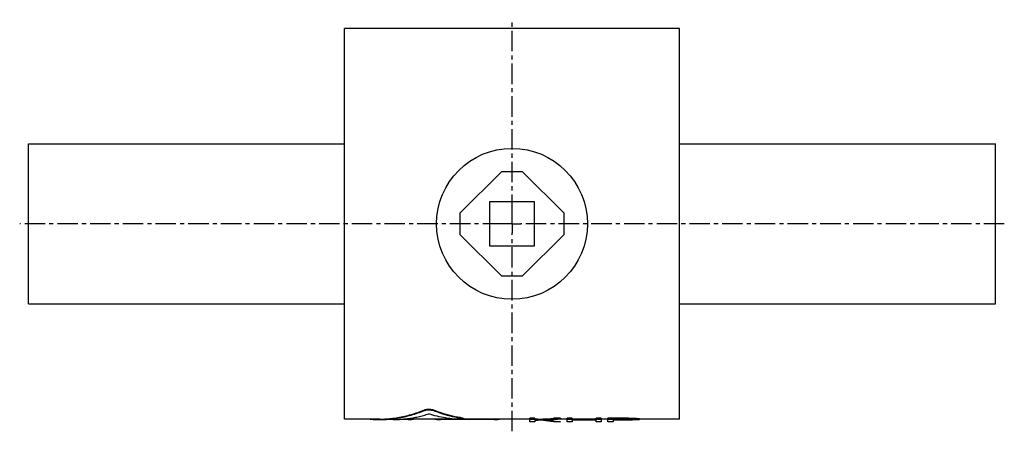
# Model space of a CAD drawing. Header units: millimetres. Extents: x 1 to 556, y 127 to 359.
import ezdxf

# ---------------------------------------------------------------- set-up
doc = ezdxf.new("R2010")
doc.units = ezdxf.units.MM
doc.header["$LTSCALE"] = 30.734
doc.linetypes.add('CENTER', pattern=[0.6, 0.375, -0.075, 0.075, -0.075])
doc.layers.get('0').update_dxf_attribs({"linetype": 'CONTINUOUS'})
doc.layers.add('DEFAULT_1', color=7, linetype='CENTER')
doc.layers.add('KONSTR_EL', color=7, linetype='CONTINUOUS')

msp = doc.modelspace()

# ---------------------------------------------------------------- linework, layer by layer
at = {"color": 7, "linetype": 'CONTINUOUS'}
for p, q in [((184.27, 133.56), (184.27, 353.56)), ((373.27, 353.56), (184.27, 353.56)), ((373.27, 133.56), (373.27, 353.56)), ((6.27, 198.56), (6.27, 288.56)), ((6.27, 288.56), (184.27, 288.56)), ((373.27, 288.56), (551.27, 288.56)), ((551.27, 198.56), (551.27, 288.56)), ((272.77, 272.91), (249.41, 249.56)), ((284.77, 272.91), (272.77, 272.91)), ((308.12, 249.56), (284.77, 272.91)), ((266.27, 231.06), (266.27, 256.06)), ((266.27, 256.06), (291.27, 256.06)), ((291.27, 256.06), (291.27, 231.06)), ((249.41, 249.56), (249.41, 237.56)), ((308.12, 237.56), (308.12, 249.56)), ((249.41, 237.56), (272.77, 214.2)), ((284.77, 214.2), (308.12, 237.56)), ((291.27, 231.06), (266.27, 231.06)), ((272.77, 214.2), (284.77, 214.2)), ((6.27, 198.56), (184.27, 198.56)), ((373.27, 198.56), (551.27, 198.56)), ((204.22, 133.56), (184.27, 133.56)), ((199.5, 133.56), (199.5, 133.44)), ((211.78, 133.26), (204.2, 133.26)), ((220.16, 133.38), (215.55, 133.38)), ((245.8, 133.56), (217.85, 133.56)), ((220.16, 133.56), (220.16, 133.38)), ((229.36, 138.72), (229.36, 138.41)), ((234.22, 138.72), (234.22, 138.42)), ((238.39, 133.56), (238.39, 133.38)), ((268.77, 133.38), (238.39, 133.38)), ((250.89, 134.15), (250.89, 133.85)), ((288.77, 133.56), (251.11, 133.56)), ((251.5, 133.98), (251.5, 133.68)), ((268.77, 133.56), (268.77, 133.38)), ((291.64, 133.98), (288.77, 133.98)), ((288.77, 133.26), (288.77, 133.98)), ((291.64, 133.68), (288.77, 133.68)), ((291.64, 133.26), (288.77, 133.26)), ((291.64, 133.26), (291.64, 133.98)), ((293.21, 133.56), (291.64, 133.56)), ((297.59, 133.26), (293.18, 133.26)), ((306.02, 133.98), (302.18, 133.98)), ((302.18, 133.98), (302.18, 133.68)), ((306.02, 133.68), (302.18, 133.68)), ((309.85, 133.56), (304.62, 133.56)), ((306.02, 133.98), (306.02, 133.68)), ((312.73, 133.98), (309.85, 133.98)), ((309.85, 133.26), (309.85, 133.98)), ((312.73, 133.68), (309.85, 133.68)), ((329.02, 133.26), (309.85, 133.26)), ((312.73, 133.26), (312.73, 133.98)), ((326.14, 133.56), (312.73, 133.56)), ((329.02, 133.98), (326.14, 133.98)), ((326.14, 133.26), (326.14, 133.98)), ((329.02, 133.68), (326.14, 133.68)), ((329.02, 133.26), (329.02, 133.98)), ((332.85, 133.56), (329.02, 133.56)), ((344.35, 133.98), (332.85, 133.98)), ((332.85, 133.26), (332.85, 133.98)), ((344.35, 133.68), (332.85, 133.68)), ((344.83, 133.26), (332.85, 133.26)), ((344.83, 133.49), (335.73, 133.49)), ((335.73, 133.26), (335.73, 133.49)), ((344.35, 133.98), (344.35, 133.68)), ((344.83, 133.49), (344.83, 133.26)), ((346.27, 133.46), (346.27, 133.26)), ((346.75, 133.94), (346.75, 133.64)), ((347.23, 133.41), (347.23, 133.27)), ((349.51, 133.26), (347.23, 133.26)), ((347.71, 133.29), (347.71, 133.34)), ((348.66, 133.82), (348.66, 133.52)), ((350.1, 133.71), (350.1, 133.41)), ((350.58, 133.28), (350.58, 133.64)), ((373.27, 133.56), (350.58, 133.56))]:
    msp.add_line(p, q, dxfattribs=at)
msp.add_circle((278.77, 243.56), 42.5, dxfattribs=at)
for points, start_tangent, end_tangent in [([(229.36, 138.72), (229.71, 138.84), (230.11, 138.94), (230.56, 139.02), (231.04, 139.08), (231.54, 139.1), (232.05, 139.1), (232.55, 139.08), (233.03, 139.02), (233.48, 138.94), (233.88, 138.84), (234.22, 138.72)], (4.572245, 1.89685), (4.574119, -1.892328)), ([(229.36, 138.41), (229.71, 138.53), (230.11, 138.64), (230.56, 138.71), (231.04, 138.77), (231.54, 138.8), (232.05, 138.8), (232.55, 138.77), (233.03, 138.71), (233.48, 138.64), (233.88, 138.54), (234.22, 138.42)], (4.573296, 1.89339), (4.575164, -1.888874)), ([(198.9, 133.56), (198.93, 133.53), (199.04, 133.5), (199.23, 133.47), (199.5, 133.44)], (0.198927, -0.546928), (0.619956, -0.047947)), ([(199.5, 133.44), (203.25, 133.27), (204.2, 133.26)], (4.682038, -0.36211), (4.696802, 0.000084)), ([(204.2, 133.26), (207, 133.32), (210.75, 133.61), (214.5, 134.12), (218.23, 134.86), (221.96, 135.82), (225.67, 137), (229.36, 138.41)], (25.854358, 0.000465), (23.884054, 9.888235)), ([(204.22, 133.56), (207, 133.62), (210.75, 133.91), (214.5, 134.42), (218.23, 135.16), (221.96, 136.12), (225.67, 137.31), (229.36, 138.72)], (25.836939, 0.000473), (23.860762, 9.898919)), ([(211.78, 133.26), (213.95, 133.3), (216.93, 133.47), (219.91, 133.79), (222.89, 134.26), (225.87, 134.87), (228.84, 135.62), (231.8, 136.51)], (20.361984, 0.000156), (19.355882, 6.31459)), ([(220.16, 133.38), (220.69, 133.38), (221.2, 133.38), (221.68, 133.4), (222.11, 133.41), (222.49, 133.43), (222.79, 133.46), (223.02, 133.49), (223.16, 133.52), (223.2, 133.56)], (3.057551, 0), (0.342105, 2.150891)), ([(246.03, 133.53), (241.26, 134.17), (236.51, 135.16), (231.8, 136.51)], (-14.500121, 1.366723), (-13.850047, 4.505291)), ([(250.89, 134.15), (245.28, 135.18), (239.71, 136.71), (234.22, 138.72)], (-17.158239, 2.371599), (-16.00574, 6.621628)), ([(250.89, 133.85), (245.28, 134.88), (239.71, 136.41), (234.22, 138.42)], (-17.156235, 2.370294), (-16.00854, 6.609186)), ([(235.35, 133.56), (235.4, 133.52), (235.54, 133.49), (235.76, 133.46), (236.07, 133.43), (236.44, 133.41), (236.88, 133.4), (237.36, 133.38), (237.87, 133.38), (238.39, 133.38)], (0.341714, -2.150868), (3.057552, 0)), ([(251.49, 133.68), (251.49, 133.66), (251.42, 133.62), (251.25, 133.58), (251, 133.55), (250.68, 133.52), (250.28, 133.49), (249.83, 133.48), (249.34, 133.46), (248.82, 133.46), (248.29, 133.46), (247.77, 133.46), (247.27, 133.47), (246.8, 133.49), (246.38, 133.51), (246.03, 133.53)], (1.093816, -5.284579), (-5.477132, 0.516252)), ([(250.89, 134.15), (251.17, 134.11), (251.37, 134.06), (251.47, 134.01), (251.49, 133.98)], (0.634403, -0.087687), (0.127337, -0.615166)), ([(250.89, 133.85), (251.17, 133.81), (251.37, 133.76), (251.47, 133.71), (251.49, 133.68)], (0.634398, -0.087648), (0.127332, -0.615183)), ([(268.77, 133.38), (269.29, 133.38), (269.8, 133.38), (270.28, 133.4), (270.71, 133.41), (271.09, 133.43), (271.39, 133.46), (271.62, 133.49), (271.76, 133.52), (271.81, 133.56)], (3.057551, 0), (0.342105, 2.150891)), ([(291.64, 133.27), (293.18, 133.26)], (1.537413, -0.024675), (1.537706, -0.000004)), ([(293.18, 133.26), (295.15, 133.28), (297.39, 133.35)], (4.210209, -0.000012), (4.206161, 0.183522)), ([(293.2, 133.56), (295.15, 133.58), (297.49, 133.65)], (4.285461, -0.000013), (4.281171, 0.190635)), ([(297.39, 133.26), (300.26, 133.31), (303.14, 133.45), (306.02, 133.68)], (8.637768, 0.026821), (8.599934, 0.808008)), ([(297.39, 133.35), (297.49, 133.35)], (0.099711, 0.004351), (0.099707, 0.004453)), ([(297.49, 133.65), (297.57, 133.66)], (0.080579, 0.003588), (0.080576, 0.003655)), ([(297.49, 133.35), (297.59, 133.36)], (0.097523, 0.004356), (0.097519, 0.004454)), ([(297.57, 133.66), (298.66, 133.71), (302.18, 133.98)], (4.621674, 0.209654), (4.606285, 0.428643)), ([(297.59, 133.36), (298.66, 133.41), (302.18, 133.68)], (4.604629, 0.210288), (4.589361, 0.427068)), ([(298.51, 133.27), (297.59, 133.26)], (-0.916474, -0.019415), (-0.916543, -0.000011)), ([(346.75, 133.94), (345.95, 133.95), (345.15, 133.96), (344.35, 133.98)], (-2.395848, 0.040482), (-2.395811, 0.04265)), ([(346.75, 133.64), (345.95, 133.65), (345.15, 133.66), (344.35, 133.68)], (-2.395848, 0.040488), (-2.395811, 0.04265)), ([(346.27, 133.46), (345.79, 133.47), (345.31, 133.48), (344.83, 133.49)], (-1.437523, 0.029669), (-1.437477, 0.031833)), ([(344.83, 133.26), (345.31, 133.26), (345.34, 133.26)], (0.510994, -0.000277), (0.510994, 0)), ([(345.34, 133.26), (345.79, 133.26), (346.27, 133.26)], (0.926506, 0), (0.926505, 0.000908)), ([(347.23, 133.41), (346.91, 133.42), (346.59, 133.44), (346.27, 133.46)], (-0.958576, 0.050687), (-0.958081, 0.059322)), ([(346.27, 133.26), (346.59, 133.26), (346.91, 133.26), (347.23, 133.27)], (0.958361, 0.002819), (0.958295, 0.011554)), ([(348.66, 133.82), (348.02, 133.86), (347.39, 133.9), (346.75, 133.94)], (-1.91722, 0.101952), (-1.916086, 0.121409)), ([(348.66, 133.52), (348.02, 133.56), (347.39, 133.6), (346.75, 133.64)], (-1.917219, 0.102023), (-1.916088, 0.121426)), ([(347.6, 133.35), (347.55, 133.36), (347.39, 133.38), (347.23, 133.41)], (-0.373509, 0.047418), (-0.371854, 0.058988)), ([(347.23, 133.27), (347.39, 133.27), (347.44, 133.28)], (0.212981, 0.007703), (0.212808, 0.011569)), ([(347.44, 133.28), (347.49, 133.28)], (0.053248, 0.002895), (0.053234, 0.003136)), ([(347.49, 133.28), (347.55, 133.28), (347.71, 133.29)], (0.213148, 0.012556), (0.212884, 0.01641)), ([(347.71, 133.34), (347.6, 133.35)], (-0.106511, 0.012557), (-0.106396, 0.013507)), ([(350.1, 133.71), (349.62, 133.74), (349.14, 133.78), (348.66, 133.82)], (-1.438851, 0.101253), (-1.436007, 0.135756)), ([(350.1, 133.41), (349.62, 133.44), (349.14, 133.48), (348.66, 133.52)], (-1.438849, 0.101443), (-1.436009, 0.13585)), ([(349.51, 133.26), (349.62, 133.26), (349.94, 133.26)], (0.431133, 0), (0.431121, 0.003146)), ([(349.94, 133.26), (350.1, 133.26)], (0.159883, 0.001167), (0.159879, 0.001599)), ([(350.58, 133.64), (350.42, 133.66), (350.26, 133.68), (350.1, 133.71)], (-0.480425, 0.056445), (-0.477777, 0.075649)), ([(350.58, 133.34), (350.42, 133.36), (350.26, 133.38), (350.1, 133.41)], (-0.480425, 0.056641), (-0.477778, 0.075791)), ([(350.1, 133.26), (350.21, 133.26)], (0.106447, 0.002396), (0.106422, 0.003364)), ([(350.21, 133.26), (350.26, 133.27), (350.31, 133.27)], (0.106479, 0.003366), (0.106444, 0.004334)), ([(350.31, 133.27), (350.37, 133.27)], (0.053246, 0.002168), (0.053236, 0.00241)), ([(350.37, 133.27), (350.42, 133.27), (350.58, 133.28)], (0.213126, 0.009647), (0.212914, 0.013511))]:
    msp.add_spline(points, degree=3, dxfattribs=dict(at, start_tangent=start_tangent, end_tangent=end_tangent))
at = {"layer": 'DEFAULT_1', "color": 2, "linetype": 'CENTER'}
for p, q in [((278.77, 248.56), (278.77, 358.56)), ((278.77, 243.56), (278.77, 248.56)), ((273.77, 243.56), (1.27, 243.56)), ((278.77, 243.56), (273.77, 243.56)), ((278.77, 243.56), (278.77, 238.56)), ((278.77, 243.56), (283.77, 243.56)), ((556.27, 243.56), (283.77, 243.56)), ((278.77, 126.67), (278.77, 238.56))]:
    msp.add_line(p, q, dxfattribs=at)
at = {"layer": 'KONSTR_EL', "color": 4, "linetype": 'CONTINUOUS'}
for p, q in [((288.77, 133.98), (291.64, 133.98)), ((288.77, 131.97), (288.77, 133.26)), ((291.64, 133), (302.18, 133.98)), ((291.64, 133.27), (291.64, 133)), ((298.48, 133.27), (297.39, 133.17)), ((302.18, 133.98), (306.02, 133.98)), ((309.85, 133.98), (312.73, 133.98)), ((309.85, 131.97), (309.85, 133.26)), ((312.73, 133.26), (312.73, 133.17)), ((326.14, 133.98), (329.02, 133.98)), ((326.14, 133.17), (326.14, 133.26)), ((329.02, 133.26), (329.02, 131.97)), ((332.85, 133.98), (344.35, 133.98)), ((332.85, 131.97), (332.85, 133.26)), ((335.73, 133.26), (335.73, 133.12)), ((344.35, 133.98), (346.75, 133.93)), ((346.27, 133.17), (347.23, 133.25)), ((346.75, 133.93), (348.66, 133.81)), ((347.23, 133.25), (347.6, 133.35)), ((348.66, 133.81), (350.1, 133.64)), ((350.1, 133.21), (348.66, 133.04)), ((350.1, 133.64), (350.58, 133.51)), ((350.32, 133.27), (350.1, 133.21)), ((291.64, 131.97), (288.77, 131.97)), ((295, 132.95), (291.64, 132.65)), ((291.64, 132.65), (291.64, 131.97)), ((302.18, 131.97), (295, 132.95)), ((297.39, 133.17), (306.02, 131.97)), ((306.02, 131.97), (302.18, 131.97)), ((312.73, 131.97), (309.85, 131.97)), ((312.73, 133.17), (326.14, 133.17)), ((326.14, 132.91), (312.73, 132.91)), ((312.73, 132.91), (312.73, 131.97)), ((326.14, 131.97), (326.14, 132.91)), ((329.02, 131.97), (326.14, 131.97)), ((335.73, 131.97), (332.85, 131.97)), ((335.73, 133.12), (344.83, 133.12)), ((344.35, 132.87), (335.73, 132.87)), ((335.73, 132.87), (335.73, 131.97)), ((346.75, 132.91), (344.35, 132.87)), ((344.83, 133.12), (346.27, 133.17)), ((348.66, 133.04), (346.75, 132.91))]:
    msp.add_line(p, q, dxfattribs=at)

doc.saveas('drawing.dxf')
